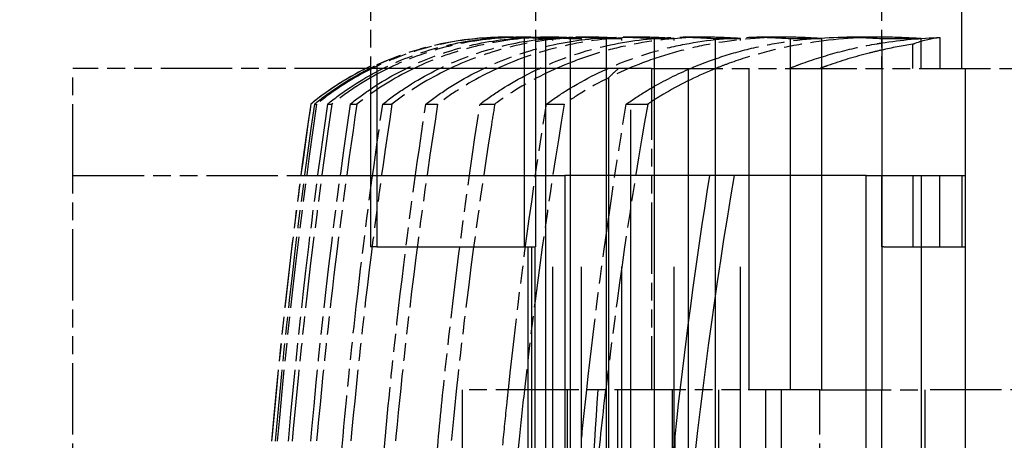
# Model space of a CAD drawing. Header units: millimetres. Extents: x -34725 to 178350, y -13707 to 126150.
# Tile 170 of 256: x 46669 to 46835, y 4598 to 4668. Entities that reach past the tile are written whole.
import ezdxf

# ---------------------------------------------------------------- set-up
doc = ezdxf.new("R2010")
doc.units = ezdxf.units.MM
doc.linetypes.add('AM_ISO09W050', pattern=[22.5, 12, -1.5, 3, -1.5, 3, -1.5])
doc.layers.get('Defpoints').update_dxf_attribs({"linetype": 'CONTINUOUS'})
doc.layers.add('AM_11', color=3, linetype='AM_ISO09W050', lineweight=25)
doc.layers.add('AM_5', color=3, linetype='CONTINUOUS', lineweight=25)
doc.styles.get("Standard").update_dxf_attribs({"font": 'isocp.shx'})
doc.dimstyles.new('AM_ISO', dxfattribs={"dimtxt": 3.5, "dimasz": 2.5, "dimexe": 2, "dimexo": 1, "dimgap": 0.6, "dimtad": 1, "dimdsep": 46, "dimtxsty": 'Standard', "dimcen": 0, "dimclrd": 256, "dimclre": 256, "dimclrt": 2, "dimadec": 0, "dimazin": 2, "dimtp": 0.1, "dimtm": 0.1, "dimtfac": 0.71, "dimtmove": 0, "dimatfit": 3, "dimfxl": 1, "dimtfill": 1, "dimtfillclr": 256, "dimlwd": -1, "dimlwe": -1, "dimarcsym": 0})

# ---------------------------------------------------------------- blocks, each defined once
blk = doc.blocks.new('*D66')
at = {"layer": 'AM_5', "transparency": 16777216}
for p, q in [((42676.9, 5358.19), (42676.9, 9633.73)), ((49596.9, 4508.19), (49596.9, 9633.73)), ((43051.9, 9333.73), (49221.9, 9333.73))]:
    blk.add_line(p, q, dxfattribs=at)
for points in [[(43051.9, 9396.23), (43051.9, 9271.23), (42676.9, 9333.73)], [(49221.9, 9396.23), (49221.9, 9271.23), (49596.9, 9333.73)]]:
    blk.add_solid(points, dxfattribs=at)
at = {"layer": 'Defpoints', "color": 0, "transparency": 16777216}
for p in [(49596.9, 9333.73), (42676.9, 5208.19), (49596.9, 4358.19)]:
    blk.add_point(p, dxfattribs=at)
at = {"layer": 'AM_5', "color": 2, "transparency": 16777216, "insert": (47122.13, 9817.38), "char_height": 525, "attachment_point": 5, "bg_fill": 3, "box_fill_scale": 1.1, "bg_fill_color": 256, "bg_fill_true_color": 13158600, "bg_fill_transparency": 0}
blk.add_mtext('6920', dxfattribs=at)

msp = doc.modelspace()

# ---------------------------------------------------------------- dimensions: what is measured, and where the dimension line sits
at = {"layer": 'AM_5'}
dim = msp.add_linear_dim(base=(49596.896, 9333.725), p1=(42676.896, 5208.188), p2=(49596.896, 4358.188), dimstyle='AM_ISO', override={"dimscale": 150, "dimtmove": 2}, dxfattribs=at)
dim.commit()
dim.dimension.update_dxf_attribs({"geometry": '*D66', "text_midpoint": (47122.13, 9817.383), "dimtype": 160})

# ---------------------------------------------------------------- next in the draw order: linework, layer by layer
at = {"layer": 'AM_11'}
for p, q in [((46728.202, 4680.188), (46728.202, 4660.256)), ((46755.906, 4680.188), (46755.906, 4665.422)), ((46814.092, 4680.188), (46814.092, 4660.188)), ((46750.92, 4665.43), (46750.855, 4665.43)), ((46753.836, 4665.43), (46752.675, 4665.43)), ((46758.564, 4665.43), (46756.788, 4665.43)), ((46765.189, 4665.43), (46762.756, 4665.43)), ((46773.845, 4665.43), (46770.687, 4665.43)), ((46784.72, 4665.43), (46780.742, 4665.43)), ((46798.088, 4665.43), (46793.149, 4665.43)), ((46814.092, 4665.43), (46808.237, 4665.43)), ((46727.453, 4660.188), (46678.152, 4660.188)), ((46678.152, 4642.188), (46678.152, 4660.188)), ((46775.41, 4660.188), (46860.263, 4660.188)), ((46775.41, 4660.188), (46775.41, 4606.188)), ((46718.152, 4654.188), (46718.163, 4654.188)), ((46718.767, 4654.188), (46719.139, 4654.188)), ((46720.96, 4654.188), (46721.71, 4654.188)), ((46724.772, 4654.188), (46725.912, 4654.188)), ((46730.256, 4654.188), (46731.806, 4654.188)), ((46737.497, 4654.188), (46739.484, 4654.188)), ((46746.612, 4654.188), (46749.075, 4654.188)), ((46757.766, 4654.188), (46760.761, 4654.188)), ((46771.187, 4654.188), (46774.792, 4654.188)), ((46678.152, 4642.188), (46716.485, 4642.188)), ((46678.152, 4576.188), (46678.152, 4642.188)), ((46761.268, 4606.188), (46743.59, 4606.188)), ((46743.59, 4606.188), (46743.59, 4576.188)), ((46803.694, 4606.188), (46761.268, 4606.188)), ((46761.268, 4606.188), (46761.268, 4576.188)), ((46803.694, 4606.188), (46821.372, 4606.188)), ((46803.694, 4576.188), (46803.694, 4606.188)), ((46821.372, 4606.188), (46821.372, 4576.188)), ((46856.727, 4606.188), (46821.372, 4606.188))]:
    msp.add_line(p, q, dxfattribs=at)
at = {"layer": 'AM_11', "ltscale": 24.189648}
for p, q in [((46827.556, 4660.188), (46827.556, 4680.188)), ((46778.945, 4576.188), (46778.945, 4606.188))]:
    msp.add_line(p, q, dxfattribs=at)
at = {"layer": 'AM_11', "ltscale": 28.338135}
msp.add_line((46754.053, 4630.188), (46754.053, 4665.333), dxfattribs=at)
at = {"layer": 'AM_11', "ltscale": 28.410173}
msp.add_line((46755.906, 4665.422), (46755.906, 4630.188), dxfattribs=at)
at = {"layer": 'AM_11', "ltscale": 25.349762}
for p, q in [((46757.609, 4665.188), (46757.609, 3638.188)), ((46758.842, 3638.188), (46758.842, 4665.188)), ((46761.775, 4665.188), (46761.775, 3638.188)), ((46763.662, 3638.188), (46763.662, 4665.188)), ((46767.827, 4665.188), (46767.827, 3638.188)), ((46770.417, 3638.188), (46770.417, 4665.188)), ((46775.88, 4665.188), (46775.88, 3638.188)), ((46779.246, 3638.188), (46779.246, 4665.188)), ((46786.102, 4665.188), (46786.102, 3638.188)), ((46790.353, 3638.188), (46790.353, 4665.188))]:
    msp.add_line(p, q, dxfattribs=at)
at = {"layer": 'AM_11', "ltscale": 7.829767}
msp.add_line((46757.609, 4665.188), (46758.842, 4665.188), dxfattribs=at)
at = {"layer": 'AM_11', "ltscale": 7.986618}
msp.add_line((46761.775, 4665.188), (46763.662, 4665.188), dxfattribs=at)
at = {"layer": 'AM_11', "ltscale": 8.220131}
msp.add_line((46767.827, 4665.188), (46770.417, 4665.188), dxfattribs=at)
at = {"layer": 'AM_11', "ltscale": 8.547176}
msp.add_line((46775.88, 4665.188), (46779.246, 4665.188), dxfattribs=at)
at = {"layer": 'AM_11', "ltscale": 8.994848}
msp.add_line((46786.102, 4665.188), (46790.353, 4665.188), dxfattribs=at)
at = {"layer": 'AM_11', "ltscale": 23.786486}
for p, q in [((46798.734, 4665.188), (46798.734, 4606.188)), ((46804.031, 4606.188), (46804.031, 4665.188)), ((46814.128, 4665.188), (46814.128, 4606.188))]:
    msp.add_line(p, q, dxfattribs=at)
at = {"layer": 'AM_11', "ltscale": 9.607464}
msp.add_line((46798.734, 4665.188), (46804.031, 4665.188), dxfattribs=at)
at = {"layer": 'AM_11', "ltscale": 0.415651}
msp.add_line((46814.356, 4665.43), (46814.092, 4665.43), dxfattribs=at)
at = {"layer": 'AM_11', "ltscale": 10.461018}
msp.add_line((46814.128, 4665.188), (46820.72, 4665.188), dxfattribs=at)
at = {"layer": 'AM_11', "ltscale": 4.761642}
msp.add_line((46820.72, 4660.188), (46820.72, 4665.188), dxfattribs=at)
at = {"layer": 'AM_11', "ltscale": 4.952243}
msp.add_line((46823.892, 4665.388), (46823.892, 4660.188), dxfattribs=at)
at = {"layer": 'AM_11', "ltscale": 3.893191}
msp.add_line((46819.355, 4660.188), (46819.355, 4664.276), dxfattribs=at)
at = {"layer": 'AM_11', "ltscale": 25.237089}
msp.add_line((46769.914, 4660.188), (46727.453, 4660.188), dxfattribs=at)
at = {"layer": 'AM_11', "ltscale": 24.244341}
msp.add_line((46728.202, 4660.256), (46728.202, 4630.188), dxfattribs=at)
at = {"layer": 'AM_11', "ltscale": 24.646877}
msp.add_line((46729.242, 4660.755), (46729.242, 4630.188), dxfattribs=at)
at = {"layer": 'AM_11', "ltscale": 3.310283}
msp.add_line((46771.61, 4660.188), (46769.914, 4660.188), dxfattribs=at)
at = {"layer": 'AM_11', "ltscale": 0.336796}
msp.add_line((46771.963, 4660.188), (46771.61, 4660.188), dxfattribs=at)
at = {"layer": 'AM_11', "ltscale": 25.411861}
for p, q in [((46771.963, 3662.188), (46771.963, 4660.188)), ((46781.571, 4660.188), (46781.571, 3662.188))]:
    msp.add_line(p, q, dxfattribs=at)
at = {"layer": 'AM_11', "ltscale": 6.451861}
msp.add_line((46775.41, 4660.188), (46771.963, 4660.188), dxfattribs=at)
at = {"layer": 'AM_11', "ltscale": 26.124819}
msp.add_line((46791.808, 4606.188), (46791.808, 4660.188), dxfattribs=at)
at = {"layer": 'AM_11', "ltscale": 21.770681}
msp.add_line((46828.152, 4660.188), (46828.152, 4642.188), dxfattribs=at)
at = {"layer": 'AM_11', "ltscale": 25.3717}
msp.add_line((46768.192, 4658.611), (46768.192, 3662.188), dxfattribs=at)
at = {"layer": 'AM_11', "ltscale": 26.38662}
msp.add_line((46716.485, 4642.188), (46760.879, 4642.188), dxfattribs=at)
at = {"layer": 'AM_11', "ltscale": 24.47864}
msp.add_line((46811.477, 4642.188), (46760.879, 4642.188), dxfattribs=at)
at = {"layer": 'AM_11', "ltscale": 25.479761}
for p, q in [((46760.879, 4642.188), (46760.879, 4484.188)), ((46811.477, 4484.188), (46811.477, 4642.188)), ((46820.72, 4642.188), (46820.72, 4484.188))]:
    msp.add_line(p, q, dxfattribs=at)
at = {"layer": 'AM_11', "ltscale": 4.352851}
msp.add_line((46811.477, 4642.188), (46814.128, 4642.188), dxfattribs=at)
at = {"layer": 'AM_11', "ltscale": 11.42808}
for p, q in [((46814.092, 4642.188), (46814.092, 4630.188)), ((46819.355, 4642.188), (46819.355, 4630.188)), ((46823.892, 4630.188), (46823.892, 4642.188)), ((46827.556, 4642.188), (46827.556, 4630.188)), ((46828.152, 4642.188), (46828.152, 4630.188))]:
    msp.add_line(p, q, dxfattribs=at)
at = {"layer": 'AM_11', "ltscale": 6.281634}
msp.add_line((46814.128, 4642.188), (46820.72, 4642.188), dxfattribs=at)
at = {"layer": 'AM_11', "ltscale": 10.371531}
msp.add_line((46820.72, 4642.188), (46827.556, 4642.188), dxfattribs=at)
at = {"layer": 'AM_11', "ltscale": 0.803168}
msp.add_line((46827.556, 4642.188), (46828.152, 4642.188), dxfattribs=at)
at = {"layer": 'AM_11', "ltscale": 2.453624}
msp.add_line((46729.242, 4630.188), (46728.202, 4630.188), dxfattribs=at)
at = {"layer": 'AM_11', "ltscale": 30.0268}
msp.add_line((46729.242, 4630.188), (46754.053, 4630.188), dxfattribs=at)
at = {"layer": 'AM_11', "ltscale": 1.829926}
msp.add_line((46754.053, 4630.188), (46755.906, 4630.188), dxfattribs=at)
at = {"layer": 'AM_11', "ltscale": 25.518749}
for p, q in [((46754.678, 3670.188), (46754.678, 4630.188)), ((46755.257, 4630.188), (46755.257, 3670.188)), ((46755.866, 3670.188), (46755.866, 4630.188))]:
    msp.add_line(p, q, dxfattribs=at)
at = {"layer": 'AM_11', "ltscale": 1.495845}
msp.add_line((46814.494, 4630.188), (46814.092, 4630.188), dxfattribs=at)
at = {"layer": 'AM_11', "ltscale": 9.366663}
msp.add_line((46814.494, 4630.188), (46819.355, 4630.188), dxfattribs=at)
at = {"layer": 'AM_11', "ltscale": 4.322646}
msp.add_line((46819.355, 4630.188), (46823.892, 4630.188), dxfattribs=at)
at = {"layer": 'AM_11', "ltscale": 7.059769}
msp.add_line((46823.892, 4630.188), (46827.556, 4630.188), dxfattribs=at)
at = {"layer": 'AM_11', "ltscale": 0.884297}
msp.add_line((46827.556, 4630.188), (46828.152, 4630.188), dxfattribs=at)
at = {"layer": 'AM_11', "ltscale": 25.226345}
msp.add_line((46828.152, 4630.188), (46828.152, 4484.188), dxfattribs=at)
at = {"layer": 'AM_11', "ltscale": 25.710138}
for p, q in [((46769.729, 4606.188), (46769.729, 4234.188)), ((46786.738, 4234.188), (46786.738, 4606.188)), ((46794.568, 4606.188), (46794.568, 4234.188)), ((46797.245, 4234.188), (46797.245, 4606.188))]:
    msp.add_line(p, q, dxfattribs=at)
at = {"layer": 'AM_11', "ltscale": 24.592808}
msp.add_line((46814.128, 4484.188), (46814.128, 4606.188), dxfattribs=at)
at = {"layer": 'AM_11', "ltscale": 25.101225}
msp.add_line((46779.331, 4598.333), (46779.331, 4484.188), dxfattribs=at)
at = {"layer": 'AM_11'}
for centre, radius, start, end in [((46749.74, 4615.43), 50, 115.51589, 129.1802), ((47707.784, 4510.562), 1000, 171.74227, 176.237195)]:
    msp.add_arc(centre, radius, start, end, dxfattribs=at)
for centre, major_axis, ratio, start_param, end_param in [((47679.89, 4510.663), (-4.203, -982.95), 0.9880099, 4.5700762, 4.6420831), ((47707.491, 4510.563), (0, 999.706), 0.9993826, 1.4266302, 1.4930603), ((47688.83, 4510.801), (-12.816, -987.329), 0.9907438, 4.5795184, 4.6448737), ((47631.926, 4511.768), (-17.642, -952.453), 0.9665247, 4.5802213, 4.6571722), ((47633.949, 4513.425), (-39.518, -952.532), 0.9646067, 4.6041852, 4.6700983)]:
    msp.add_ellipse(centre, major_axis=major_axis, ratio=ratio, start_param=start_param, end_param=end_param, dxfattribs=at)
for points, knots in [([(46751.799, 4665.422), (46751.503, 4665.427), (46751.211, 4665.43), (46747.808, 4665.43), (46744.409, 4665.124), (46737.752, 4663.805), (46734.493, 4662.792), (46728.753, 4660.421), (46725.74, 4658.848), (46721.615, 4656.101), (46720.345, 4655.161), (46719.139, 4654.188)], [22.2149008, 22.2149008, 22.2149008, 22.2149008, 22.3020654, 22.3020654, 23.2362128, 23.2362128, 24.1703602, 24.1703602, 25.1004595, 25.1004595, 25.5346283, 25.5346283, 25.5346283, 25.5346283]), ([(46720.96, 4654.188), (46722.168, 4655.164), (46723.439, 4656.107), (46727.562, 4658.856), (46730.568, 4660.428), (46736.296, 4662.796), (46739.545, 4663.808), (46746.183, 4665.125), (46749.572, 4665.43), (46752.675, 4665.43)], [4.1946797, 4.1946797, 4.1946797, 4.1946797, 4.6297849, 4.6297849, 5.5584869, 5.5584869, 6.4899738, 6.4899738, 7.4214608, 7.4214608, 7.4214608, 7.4214608]), ([(46755.315, 4665.408), (46754.816, 4665.422), (46754.323, 4665.43), (46750.678, 4665.43), (46747.228, 4665.123), (46740.468, 4663.794), (46737.159, 4662.772), (46731.348, 4660.386), (46728.308, 4658.809), (46724.167, 4656.069), (46722.908, 4655.145), (46721.71, 4654.188)], [22.2997478, 22.2997478, 22.2997478, 22.2997478, 22.4457717, 22.4457717, 23.3938655, 23.3938655, 24.3419593, 24.3419593, 25.2793402, 25.2793402, 25.7086003, 25.7086003, 25.7086003, 25.7086003]), ([(46724.772, 4654.188), (46725.972, 4655.15), (46727.234, 4656.079), (46731.37, 4658.821), (46734.402, 4660.397), (46740.19, 4662.778), (46743.484, 4663.797), (46750.211, 4665.123), (46753.644, 4665.43), (46756.788, 4665.43)], [4.2026213, 4.2026213, 4.2026213, 4.2026213, 4.6334425, 4.6334425, 5.5685154, 5.5685154, 6.5121738, 6.5121738, 7.4558322, 7.4558322, 7.4558322, 7.4558322]), ([(46760.666, 4665.387), (46759.954, 4665.416), (46759.252, 4665.43), (46755.334, 4665.43), (46751.806, 4665.12), (46744.89, 4663.776), (46741.503, 4662.741), (46735.585, 4660.333), (46732.503, 4658.749), (46728.338, 4656.021), (46727.096, 4655.121), (46725.912, 4654.188)], [22.460796, 22.460796, 22.460796, 22.460796, 22.6674159, 22.6674159, 23.6368502, 23.6368502, 24.6062844, 24.6062844, 25.5546692, 25.5546692, 25.9764184, 25.9764184, 25.9764184, 25.9764184]), ([(46730.256, 4654.188), (46731.445, 4655.128), (46732.692, 4656.035), (46736.849, 4658.767), (46739.92, 4660.348), (46745.807, 4662.75), (46749.171, 4663.781), (46756.041, 4665.121), (46759.547, 4665.43), (46762.756, 4665.43)], [4.2153433, 4.2153433, 4.2153433, 4.2153433, 4.6392756, 4.6392756, 5.5844791, 5.5844791, 6.5477106, 6.5477106, 7.5109421, 7.5109421, 7.5109421, 7.5109421]), ([(46750.855, 4665.43), (46747.637, 4665.43), (46744.12, 4665.116), (46737.224, 4663.75), (46733.845, 4662.696), (46730.715, 4661.393), (46730.57, 4661.332), (46730.426, 4661.27)], [23.0016957, 23.0016957, 23.0016957, 23.0016957, 24.0029178, 24.0029178, 25.0041399, 25.0041399, 25.0523892, 25.0523892, 25.0523892, 25.0523892]), ([(46767.949, 4665.361), (46767.011, 4665.407), (46766.089, 4665.43), (46761.86, 4665.43), (46758.222, 4665.116), (46751.088, 4663.751), (46747.592, 4662.699), (46741.525, 4660.259), (46738.384, 4658.668), (46734.189, 4655.955), (46732.971, 4655.087), (46731.806, 4654.188)], [22.7116608, 22.7116608, 22.7116608, 22.7116608, 22.9817727, 22.9817727, 23.9811139, 23.9811139, 24.9804551, 24.9804551, 25.9439844, 25.9439844, 26.3552071, 26.3552071, 26.3552071, 26.3552071]), ([(46737.497, 4654.188), (46738.668, 4655.096), (46739.892, 4655.973), (46744.079, 4658.689), (46747.205, 4660.279), (46753.233, 4662.71), (46756.699, 4663.758), (46763.775, 4665.117), (46767.385, 4665.43), (46770.687, 4665.43)], [4.2335472, 4.2335472, 4.2335472, 4.2335472, 4.6475634, 4.6475634, 5.607105, 5.607105, 6.5985099, 6.5985099, 7.5899148, 7.5899148, 7.5899148, 7.5899148]), ([(46777.31, 4665.328), (46776.13, 4665.396), (46774.97, 4665.43), (46770.381, 4665.43), (46766.595, 4665.112), (46759.166, 4663.72), (46755.524, 4662.644), (46749.257, 4660.162), (46746.039, 4658.561), (46741.806, 4655.869), (46740.621, 4655.044), (46739.484, 4654.188)], [23.0749208, 23.0749208, 23.0749208, 23.0749208, 23.4128775, 23.4128775, 24.4525268, 24.4525268, 25.4921761, 25.4921761, 26.4756181, 26.4756181, 26.8726515, 26.8726515, 26.8726515, 26.8726515]), ([(46746.612, 4654.188), (46747.757, 4655.054), (46748.949, 4655.89), (46753.174, 4658.586), (46756.374, 4660.185), (46762.593, 4662.657), (46766.201, 4663.727), (46773.559, 4665.113), (46777.311, 4665.43), (46780.742, 4665.43)], [4.2583207, 4.2583207, 4.2583207, 4.2583207, 4.6587243, 4.6587243, 5.6374881, 5.6374881, 6.6675643, 6.6675643, 7.6976404, 7.6976404, 7.6976404, 7.6976404]), ([(46788.959, 4665.291), (46787.512, 4665.384), (46786.092, 4665.43), (46781.078, 4665.43), (46777.095, 4665.106), (46771.229, 4664.036), (46769.291, 4663.585), (46765.547, 4662.523), (46763.74, 4661.913), (46758.908, 4660.037), (46755.592, 4658.423), (46751.311, 4655.759), (46750.173, 4654.988), (46749.075, 4654.188)], [23.5880347, 23.5880347, 23.5880347, 23.5880347, 24.0001463, 24.0001463, 25.0933454, 25.0933454, 25.6399449, 25.6399449, 26.1865444, 26.1865444, 27.1955816, 27.1955816, 27.5737601, 27.5737601, 27.5737601, 27.5737601]), ([(46757.766, 4654.188), (46758.872, 4654.999), (46760.02, 4655.782), (46764.291, 4658.451), (46767.588, 4660.063), (46772.384, 4661.932), (46774.172, 4662.538), (46777.878, 4663.593), (46779.796, 4664.042), (46785.601, 4665.108), (46789.543, 4665.43), (46793.149, 4665.43)], [4.2913229, 4.2913229, 4.2913229, 4.2913229, 4.6733663, 4.6733663, 5.6772357, 5.6772357, 6.2183475, 6.2183475, 6.7594593, 6.7594593, 7.8416829, 7.8416829, 7.8416829, 7.8416829]), ([(46803.199, 4665.25), (46801.453, 4665.37), (46799.739, 4665.43), (46794.209, 4665.43), (46789.964, 4665.1), (46783.708, 4663.995), (46781.64, 4663.529), (46777.642, 4662.429), (46775.712, 4661.794), (46770.653, 4659.877), (46767.211, 4658.247), (46762.876, 4655.62), (46761.801, 4654.918), (46760.761, 4654.188)], [24.315911, 24.315911, 24.315911, 24.315911, 24.8113051, 24.8113051, 25.9757795, 25.9757795, 26.5580166, 26.5580166, 27.1402538, 27.1402538, 28.181897, 28.181897, 28.5349639, 28.5349639, 28.5349639, 28.5349639]), ([(46781.963, 4660.186), (46782.749, 4660.523), (46783.529, 4660.839), (46786.093, 4661.814), (46788.002, 4662.444), (46791.958, 4663.538), (46794.005, 4664.002), (46800.196, 4665.101), (46804.397, 4665.43), (46808.237, 4665.43)], [5.4817279, 5.4817279, 5.4817279, 5.4817279, 5.7287025, 5.7287025, 6.3050187, 6.3050187, 6.8813349, 6.8813349, 8.0339672, 8.0339672, 8.0339672, 8.0339672]), ([(46814.092, 4665.429), (46809.963, 4665.415), (46805.462, 4665.076), (46798.771, 4663.944), (46796.527, 4663.459), (46792.187, 4662.307), (46790.091, 4661.641), (46787.495, 4660.687), (46786.863, 4660.443), (46786.227, 4660.187)], [25.9995178, 25.9995178, 25.9995178, 25.9995178, 27.2340751, 27.2340751, 27.8645056, 27.8645056, 28.4949361, 28.4949361, 28.6946159, 28.6946159, 28.6946159, 28.6946159]), ([(46798.565, 4660.188), (46799.218, 4660.452), (46799.866, 4660.702), (46802.458, 4661.659), (46804.535, 4662.321), (46808.834, 4663.467), (46811.057, 4663.95), (46813.562, 4664.376), (46813.827, 4664.42), (46814.092, 4664.462)], [5.5905551, 5.5905551, 5.5905551, 5.5905551, 5.7953777, 5.7953777, 6.4200629, 6.4200629, 7.044748, 7.044748, 7.1184988, 7.1184988, 7.1184988, 7.1184988]), ([(46814.092, 4663.264), (46813.382, 4663.104), (46812.677, 4662.935), (46809.57, 4662.149), (46807.241, 4661.44), (46804.619, 4660.511), (46804.183, 4660.352), (46803.745, 4660.188)], [-6.7873081, -6.7873081, -6.7873081, -6.7873081, -6.5851326, -6.5851326, -5.8874514, -5.8874514, -5.7499162, -5.7499162, -5.7499162, -5.7499162]), ([(46728.202, 4660.546), (46726.107, 4659.541), (46723.985, 4658.347), (46720.648, 4656.117), (46719.373, 4655.17), (46718.163, 4654.188)], [-5.2964769, -5.2964769, -5.2964769, -5.2964769, -4.6283991, -4.6283991, -4.1916777, -4.1916777, -4.1916777, -4.1916777]), ([(46718.767, 4654.188), (46719.978, 4655.171), (46721.253, 4656.119), (46724.731, 4658.444), (46727.007, 4659.709), (46729.242, 4660.755)], [4.1910978, 4.1910978, 4.1910978, 4.1910978, 4.6281312, 4.6281312, 5.3424003, 5.3424003, 5.3424003, 5.3424003]), ([(46730.426, 4661.27), (46730.136, 4661.146), (46729.858, 4661.026), (46729.476, 4660.858), (46729.356, 4660.805), (46729.242, 4660.755)], [-1.37361593, -1.37361593, -1.37361593, -1.37361593, -1.27655841, -1.27655841, -1.2291091, -1.2291091, -1.2291091, -1.2291091]), ([(46771.187, 4654.188), (46772.237, 4654.93), (46773.323, 4655.643), (46774.756, 4656.515), (46775.082, 4656.709), (46775.41, 4656.899)], [4.33512601, 4.33512601, 4.33512601, 4.33512601, 4.69236401, 4.69236401, 4.79674308, 4.79674308, 4.79674308, 4.79674308]), ([(46718.163, 4654.188), (46717.18, 4647.416), (46716.269, 4640.651), (46713.438, 4617.882), (46711.851, 4601.936), (46710.652, 4586.128)], [-259.8667651, -259.8667651, -259.8667651, -259.8667651, -257.9482993, -257.9482993, -253.3973602, -253.3973602, -253.3973602, -253.3973602]), ([(46725.912, 4654.188), (46724.148, 4642.39), (46722.609, 4630.609), (46719.777, 4605.371), (46718.558, 4591.931), (46717.623, 4578.609)], [63.2280091, 63.2280091, 63.2280091, 63.2280091, 66.5502437, 66.5502437, 70.3756865, 70.3756865, 70.3756865, 70.3756865]), ([(46723.141, 4593.312), (46723.9, 4602.227), (46724.786, 4611.186), (46727.08, 4631.476), (46728.564, 4642.823), (46730.256, 4654.188)], [240.6612341, 240.6612341, 240.6612341, 240.6612341, 243.2072945, 243.2072945, 246.4088755, 246.4088755, 246.4088755, 246.4088755]), ([(46731.806, 4654.188), (46729.744, 4640.669), (46727.983, 4627.167), (46725.149, 4601.142), (46724.04, 4588.611), (46723.183, 4576.188)], [61.0776621, 61.0776621, 61.0776621, 61.0776621, 64.8780458, 64.8780458, 68.4422952, 68.4422952, 68.4422952, 68.4422952]), ([(46730.367, 4594.674), (46730.961, 4601.415), (46731.629, 4608.181), (46733.801, 4627.989), (46735.508, 4641.079), (46737.497, 4654.188)], [234.3498766, 234.3498766, 234.3498766, 234.3498766, 236.2699917, 236.2699917, 239.9563431, 239.9563431, 239.9563431, 239.9563431]), ([(46739.484, 4654.188), (46737.091, 4638.906), (46735.095, 4623.637), (46732.344, 4597.646), (46731.397, 4586.876), (46730.641, 4576.188)], [58.5986822, 58.5986822, 58.5986822, 58.5986822, 62.8882718, 62.8882718, 65.9483707, 65.9483707, 65.9483707, 65.9483707]), ([(46739.413, 4595.865), (46739.832, 4600.433), (46740.285, 4605.013), (46742.349, 4624.397), (46744.293, 4639.285), (46746.612, 4654.188)], [226.9713883, 226.9713883, 226.9713883, 226.9713883, 228.2692022, 228.2692022, 232.4535567, 232.4535567, 232.4535567, 232.4535567]), ([(46749.075, 4654.188), (46748.885, 4653.01), (46748.697, 4651.833), (46746.001, 4634.735), (46743.936, 4618.823), (46741.381, 4594.036), (46740.596, 4585.083), (46739.947, 4576.188)], [55.8081296, 55.8081296, 55.8081296, 55.8081296, 56.1382157, 56.1382157, 60.6018092, 60.6018092, 63.1428918, 63.1428918, 63.1428918, 63.1428918]), ([(46751.372, 4606.188), (46752.989, 4621.448), (46755.011, 4636.812), (46757.552, 4652.851), (46757.659, 4653.52), (46757.766, 4654.188)], [219.4353098, 219.4353098, 219.4353098, 219.4353098, 223.7455983, 223.7455983, 223.9329794, 223.9329794, 223.9329794, 223.9329794]), ([(46764.533, 4606.188), (46765.895, 4618.543), (46767.532, 4630.964), (46770.006, 4646.99), (46770.585, 4650.589), (46771.187, 4654.188)], [209.7883194, 209.7883194, 209.7883194, 209.7883194, 213.269669, 213.269669, 214.277824, 214.277824, 214.277824, 214.277824])]:
    msp.add_open_spline(points, degree=3, knots=knots, dxfattribs=at)
at = {"layer": 'AM_11', "ltscale": 3.160558}
msp.add_open_spline([(46754.053, 4665.333), (46752.964, 4665.397), (46751.894, 4665.43), (46750.855, 4665.43)], degree=3, dxfattribs=at)
at = {"layer": 'AM_11', "ltscale": 2.149997}
msp.add_open_spline([(46754.053, 4665.333), (46753.291, 4665.379), (46752.538, 4665.409), (46751.799, 4665.422)], degree=3, dxfattribs=at)
at = {"layer": 'AM_11', "ltscale": 4.709399}
msp.add_open_spline([(46752.675, 4665.43), (46754.261, 4665.43), (46755.921, 4665.35), (46757.609, 4665.188)], degree=3, dxfattribs=at)
at = {"layer": 'AM_11', "ltscale": 3.368264}
msp.add_open_spline([(46758.842, 4665.188), (46757.647, 4665.301), (46756.466, 4665.374), (46755.315, 4665.408)], degree=3, dxfattribs=at)
at = {"layer": 'AM_11', "ltscale": 4.759384}
msp.add_open_spline([(46756.788, 4665.43), (46758.391, 4665.43), (46760.069, 4665.35), (46761.775, 4665.188)], degree=3, dxfattribs=at)
at = {"layer": 'AM_11', "ltscale": 2.861729}
msp.add_open_spline([(46763.662, 4665.188), (46762.65, 4665.282), (46761.648, 4665.348), (46760.666, 4665.387)], degree=3, dxfattribs=at)
at = {"layer": 'AM_11', "ltscale": 4.839762}
msp.add_open_spline([(46762.756, 4665.43), (46764.386, 4665.43), (46766.092, 4665.35), (46767.827, 4665.188)], degree=3, dxfattribs=at)
at = {"layer": 'AM_11', "ltscale": 2.357694}
msp.add_open_spline([(46770.417, 4665.188), (46769.586, 4665.263), (46768.761, 4665.321), (46767.949, 4665.361)], degree=3, dxfattribs=at)
at = {"layer": 'AM_11', "ltscale": 4.955474}
msp.add_open_spline([(46770.687, 4665.43), (46772.357, 4665.43), (46774.103, 4665.35), (46775.88, 4665.188)], degree=3, dxfattribs=at)
at = {"layer": 'AM_11', "ltscale": 1.84995}
msp.add_open_spline([(46779.246, 4665.188), (46778.596, 4665.245), (46777.95, 4665.292), (46777.31, 4665.328)], degree=3, dxfattribs=at)
at = {"layer": 'AM_11', "ltscale": 5.114406}
msp.add_open_spline([(46780.742, 4665.43), (46782.465, 4665.43), (46784.268, 4665.35), (46786.102, 4665.188)], degree=3, dxfattribs=at)
at = {"layer": 'AM_11', "ltscale": 1.331659}
msp.add_open_spline([(46790.353, 4665.188), (46789.886, 4665.227), (46789.421, 4665.261), (46788.959, 4665.291)], degree=3, dxfattribs=at)
at = {"layer": 'AM_11', "ltscale": 5.32908}
msp.add_open_spline([(46793.149, 4665.43), (46794.945, 4665.43), (46796.822, 4665.35), (46798.734, 4665.188)], degree=3, dxfattribs=at)
at = {"layer": 'AM_11', "ltscale": 0.794827}
msp.add_open_spline([(46804.031, 4665.188), (46803.753, 4665.21), (46803.476, 4665.231), (46803.199, 4665.25)], degree=3, dxfattribs=at)
at = {"layer": 'AM_11', "ltscale": 5.61998}
msp.add_open_spline([(46808.237, 4665.43), (46810.132, 4665.43), (46812.112, 4665.35), (46814.128, 4665.188)], degree=3, dxfattribs=at)
at = {"layer": 'AM_11', "ltscale": 6.321747}
msp.add_open_spline([(46820.72, 4665.188), (46818.542, 4665.353), (46816.404, 4665.43), (46814.268, 4665.43), (46814.18, 4665.43), (46814.092, 4665.429)], degree=3, knots=[25.35840555, 25.35840555, 25.35840555, 25.35840555, 25.97321416, 25.97321416, 25.99951785, 25.99951785, 25.99951785, 25.99951785], dxfattribs=at)
at = {"layer": 'AM_11', "ltscale": 9.385623}
msp.add_open_spline([(46814.092, 4664.462), (46817.395, 4664.985), (46820.724, 4665.282), (46823.892, 4665.388)], degree=3, dxfattribs=at)
at = {"layer": 'AM_11', "ltscale": 8.814016}
msp.add_open_spline([(46819.355, 4664.276), (46819.486, 4664.33), (46819.616, 4664.383), (46821.137, 4664.971), (46822.549, 4665.279), (46823.892, 4665.388)], degree=3, knots=[-24.07688794, -24.07688794, -24.07688794, -24.07688794, -24.00291783, -24.00291783, -23.21528411, -23.21528411, -23.21528411, -23.21528411], dxfattribs=at)
at = {"layer": 'AM_11', "ltscale": 5.107971}
msp.add_open_spline([(46819.355, 4664.276), (46817.584, 4663.992), (46815.823, 4663.653), (46814.092, 4663.264)], degree=3, dxfattribs=at)
at = {"layer": 'AM_11', "ltscale": 3.55654}
msp.add_open_spline([(46769.914, 4660.188), (46769.343, 4659.705), (46768.767, 4659.177), (46768.192, 4658.611)], degree=3, dxfattribs=at)
at = {"layer": 'AM_11', "ltscale": 11.620402}
msp.add_open_spline([(46786.227, 4660.187), (46783.411, 4659.051), (46780.504, 4657.655), (46776.947, 4655.568), (46776.171, 4655.089), (46775.41, 4654.595)], degree=3, knots=[28.6946159, 28.6946159, 28.6946159, 28.6946159, 29.5781515, 29.5781515, 29.8290423, 29.8290423, 29.8290423, 29.8290423], dxfattribs=at)
at = {"layer": 'AM_11', "ltscale": 6.989736}
msp.add_open_spline([(46775.41, 4656.899), (46777.561, 4658.149), (46779.784, 4659.251), (46781.963, 4660.186)], degree=3, dxfattribs=at)
at = {"layer": 'AM_11'}
for points in [[(46760.761, 4654.188), (46758.065, 4638.164), (46755.833, 4622.123), (46754.064, 4606.188)], [(46774.792, 4654.188), (46771.96, 4638.185), (46769.615, 4622.138), (46767.756, 4606.188)], [(46775.41, 4654.595), (46775.203, 4654.46), (46774.997, 4654.325), (46774.792, 4654.188)]]:
    msp.add_open_spline(points, degree=3, dxfattribs=at)
at = {"layer": 'AM_11', "ltscale": 26.75877}
msp.add_open_spline([(46785.177, 4642.188), (46782.825, 4627.539), (46780.876, 4612.885), (46779.331, 4598.333)], degree=3, dxfattribs=at)
at = {"layer": 'AM_11', "ltscale": 24.108482}
msp.add_open_spline([(46779.331, 4553.104), (46779.909, 4563.684), (46780.706, 4574.39), (46783.551, 4604.047), (46786.09, 4623.147), (46789.364, 4642.188)], degree=3, knots=[180.6799229, 180.6799229, 180.6799229, 180.6799229, 183.7210816, 183.7210816, 189.0481061, 189.0481061, 189.0481061, 189.0481061], dxfattribs=at)
at = {"layer": 'AM_11', "ltscale": 8.908618}
msp.add_open_spline([(46750.434, 4596.881), (46750.661, 4599.264), (46750.899, 4601.65), (46751.221, 4604.755), (46751.296, 4605.471), (46751.372, 4606.188)], degree=3, knots=[218.5577388, 218.5577388, 218.5577388, 218.5577388, 219.23295711, 219.23295711, 219.43530984, 219.43530984, 219.43530984, 219.43530984], dxfattribs=at)
at = {"layer": 'AM_11', "ltscale": 25.556446}
msp.add_open_spline([(46754.064, 4606.188), (46753.738, 4603.246), (46753.427, 4600.307), (46752.009, 4586.199), (46751.115, 4575.089), (46750.434, 4564.088)], degree=3, knots=[57.1640655, 57.1640655, 57.1640655, 57.1640655, 57.9928028, 57.9928028, 61.1487437, 61.1487437, 61.1487437, 61.1487437], dxfattribs=at)
at = {"layer": 'AM_11', "ltscale": 8.118956}
msp.add_open_spline([(46763.641, 4597.71), (46763.658, 4597.88), (46763.675, 4598.05), (46763.96, 4600.873), (46764.24, 4603.529), (46764.533, 4606.188)], degree=3, knots=[208.99098845, 208.99098845, 208.99098845, 208.99098845, 209.03911706, 209.03911706, 209.78831941, 209.78831941, 209.78831941, 209.78831941], dxfattribs=at)
at = {"layer": 'AM_11', "ltscale": 27.804655}
msp.add_open_spline([(46764.485, 4571.818), (46764.992, 4583.193), (46765.644, 4594.66), (46766.448, 4606.188)], degree=3, dxfattribs=at)
at = {"layer": 'AM_11', "ltscale": 27.84041}
msp.add_open_spline([(46764.486, 4571.818), (46764.969, 4578.329), (46765.53, 4584.875), (46766.656, 4596.347), (46767.183, 4601.263), (46767.757, 4606.188)], degree=3, knots=[194.4376975, 194.4376975, 194.4376975, 194.4376975, 196.2923311, 196.2923311, 197.6762518, 197.6762518, 197.6762518, 197.6762518], dxfattribs=at)
at = {"layer": 'AM_11', "ltscale": 24.503809}
msp.add_open_spline([(46779.331, 4598.333), (46779.124, 4596.435), (46778.917, 4594.292), (46778.245, 4586.393), (46777.891, 4580.622), (46777.102, 4564.13), (46776.883, 4553.049), (46776.834, 4540.571), (46776.833, 4539.144), (46776.831, 4537.688)], degree=3, knots=[-23.2035676, -23.2035676, -23.2035676, -23.2035676, -22.7997059, -22.7997059, -21.8675619, -21.8675619, -19.9797128, -19.9797128, -19.7447956, -19.7447956, -19.7447956, -19.7447956], dxfattribs=at)

doc.saveas('drawing.dxf')
